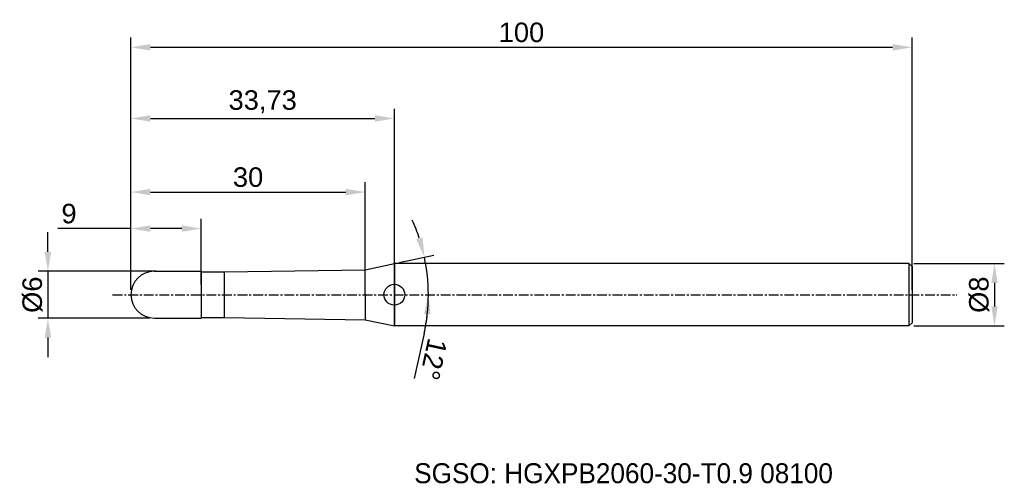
# Model space of a CAD drawing. Header units: millimetres. Extents: x 7880 to 8006, y 6079 to 6139.
import ezdxf
from ezdxf.enums import TextEntityAlignment as Align

# ---------------------------------------------------------------- set-up
doc = ezdxf.new("R2010")
doc.units = ezdxf.units.MM
doc.linetypes.add('CENTER', pattern=[2, 1.25, -0.25, 0.25, -0.25])
for name, color, linetype, lineweight in [('1', 4, 'Continuous', 25), ('SK1', 4, 'Continuous', 25), ('SK4', 2, 'Continuous', 25), ('SK6', 5, 'Continuous', 25)]:
    doc.layers.add(name, color=color, linetype=linetype, lineweight=lineweight)
doc.styles.add('MS PGothic', font='txt')
doc.styles.get("Standard").update_dxf_attribs({"font": 'arial.ttf'})
doc.dimstyles.new('ISO-25', dxfattribs={"dimtxt": 2.5, "dimasz": 2.5, "dimexe": 1.25, "dimexo": 0.625, "dimtad": 1, "dimtxsty": 'Standard', "dimcen": 2.5, "dimadec": 0, "dimazin": 0, "dimtfac": 1, "dimtmove": 0, "dimatfit": 3, "dimfxl": 1, "dimarcsym": 0})

# ---------------------------------------------------------------- blocks, each defined once
blk = doc.blocks.new('*D27')
at = {"color": 0, "linetype": 'ByBlock', "lineweight": -2, "transparency": 16777216}
for p, q in [((7994.14, 6107.29), (8005.72, 6107.29)), ((8004.47, 6104.79), (8004.47, 6101.79)), ((7994.14, 6099.29), (8005.72, 6099.29))]:
    blk.add_line(p, q, dxfattribs=at)
at = {"color": 0, "linetype": 'ByBlock', "transparency": 16777216}
for points in [[(8004.05, 6104.79), (8004.88, 6104.79), (8004.47, 6107.29)], [(8004.05, 6101.79), (8004.88, 6101.79), (8004.47, 6099.29)]]:
    blk.add_solid(points, dxfattribs=at)
at = {"layer": 'Defpoints', "color": 0, "linetype": 'ByBlock', "transparency": 16777216}
for p in [(7993.51, 6107.29), (7993.51, 6099.29), (8004.47, 6099.29)]:
    blk.add_point(p, dxfattribs=at)
at = {"color": 0, "linetype": 'ByBlock', "transparency": 16777216, "insert": (8002.5, 6103.29), "char_height": 2.5, "attachment_point": 5, "rotation": 90}
blk.add_mtext('{\\fArial|b0|i0|c134|p34;%%C}8', dxfattribs=at)
blk = doc.blocks.new('*D28')
at = {"color": 0, "linetype": 'ByBlock', "lineweight": -2, "transparency": 16777216}
for p, q in [((7883.29, 6108.79), (7883.29, 6111.29)), ((7897.09, 6106.29), (7882.04, 6106.29)), ((7883.29, 6106.29), (7883.29, 6100.29)), ((7896.29, 6100.29), (7882.04, 6100.29)), ((7883.29, 6097.79), (7883.29, 6095.29))]:
    blk.add_line(p, q, dxfattribs=at)
at = {"color": 0, "linetype": 'ByBlock', "transparency": 16777216}
for points in [[(7882.87, 6108.79), (7883.7, 6108.79), (7883.29, 6106.29)], [(7882.87, 6097.79), (7883.7, 6097.79), (7883.29, 6100.29)]]:
    blk.add_solid(points, dxfattribs=at)
at = {"layer": 'Defpoints', "color": 0, "linetype": 'ByBlock', "transparency": 16777216}
for p in [(7897.71, 6106.29), (7883.29, 6100.29), (7896.91, 6100.29)]:
    blk.add_point(p, dxfattribs=at)
at = {"color": 0, "linetype": 'ByBlock', "transparency": 16777216, "insert": (7881.32, 6103.29), "char_height": 2.5, "attachment_point": 5, "rotation": 90}
blk.add_mtext('{\\fArial|b0|i0|c134|p34;%%C}6', dxfattribs=at)
blk = doc.blocks.new('*D29')
at = {"color": 0, "linetype": 'ByBlock', "lineweight": -2, "transparency": 16777216}
for p, q in [((7893.91, 6103.91), (7893.91, 6113.01)), ((7902.91, 6104.61), (7902.91, 6113.01)), ((7893.91, 6111.76), (7884.55, 6111.76)), ((7900.41, 6111.76), (7896.41, 6111.76))]:
    blk.add_line(p, q, dxfattribs=at)
at = {"color": 0, "linetype": 'ByBlock', "transparency": 16777216}
for points in [[(7896.41, 6112.18), (7896.41, 6111.35), (7893.91, 6111.76)], [(7900.41, 6112.18), (7900.41, 6111.35), (7902.91, 6111.76)]]:
    blk.add_solid(points, dxfattribs=at)
at = {"layer": 'Defpoints', "color": 0, "linetype": 'ByBlock', "transparency": 16777216}
for p in [(7902.91, 6111.76), (7893.91, 6103.29), (7902.91, 6103.99)]:
    blk.add_point(p, dxfattribs=at)
at = {"color": 0, "linetype": 'ByBlock', "transparency": 16777216, "insert": (7885.99, 6113.67), "char_height": 2.5, "attachment_point": 5}
blk.add_mtext('9', dxfattribs=at)
blk = doc.blocks.new('*D31')
at = {"color": 0, "linetype": 'ByBlock', "lineweight": -2, "transparency": 16777216}
for p, q in [((7893.91, 6103.91), (7893.91, 6127.12)), ((7927.64, 6106.99), (7927.64, 6127.12)), ((7896.41, 6125.87), (7925.14, 6125.87))]:
    blk.add_line(p, q, dxfattribs=at)
at = {"color": 0, "linetype": 'ByBlock', "transparency": 16777216}
for points in [[(7896.41, 6126.29), (7896.41, 6125.46), (7893.91, 6125.87)], [(7925.14, 6126.29), (7925.14, 6125.46), (7927.64, 6125.87)]]:
    blk.add_solid(points, dxfattribs=at)
at = {"layer": 'Defpoints', "color": 0, "linetype": 'ByBlock', "transparency": 16777216}
for p in [(7927.64, 6125.87), (7927.64, 6106.36), (7893.91, 6103.29)]:
    blk.add_point(p, dxfattribs=at)
at = {"color": 0, "linetype": 'ByBlock', "transparency": 16777216, "insert": (7910.78, 6128), "char_height": 2.5, "attachment_point": 5}
blk.add_mtext('33,73', dxfattribs=at)
blk = doc.blocks.new('*D32')
at = {"color": 0, "linetype": 'ByBlock', "lineweight": -2, "transparency": 16777216}
for p, q in [((7893.91, 6103.91), (7893.91, 6136.24)), ((7993.91, 6103.91), (7993.91, 6136.24)), ((7896.41, 6134.99), (7991.41, 6134.99))]:
    blk.add_line(p, q, dxfattribs=at)
at = {"color": 0, "linetype": 'ByBlock', "transparency": 16777216}
for points in [[(7896.41, 6135.4), (7896.41, 6134.57), (7893.91, 6134.99)], [(7991.41, 6135.4), (7991.41, 6134.57), (7993.91, 6134.99)]]:
    blk.add_solid(points, dxfattribs=at)
at = {"layer": 'Defpoints', "color": 0, "linetype": 'ByBlock', "transparency": 16777216}
for p in [(7993.91, 6134.99), (7893.91, 6103.29), (7993.91, 6103.29)]:
    blk.add_point(p, dxfattribs=at)
at = {"color": 0, "linetype": 'ByBlock', "transparency": 16777216, "insert": (7943.91, 6136.89), "char_height": 2.5, "attachment_point": 5}
blk.add_mtext('100', dxfattribs=at)
blk = doc.blocks.new('*D37')
at = {"color": 0, "linetype": 'ByBlock', "lineweight": -2, "transparency": 16777216}
for p, q in [((7893.91, 6103.91), (7893.91, 6117.69)), ((7923.91, 6105.52), (7923.91, 6117.69)), ((7896.41, 6116.44), (7921.41, 6116.44))]:
    blk.add_line(p, q, dxfattribs=at)
at = {"color": 0, "linetype": 'ByBlock', "transparency": 16777216}
for points in [[(7896.41, 6116.86), (7896.41, 6116.03), (7893.91, 6116.44)], [(7921.41, 6116.86), (7921.41, 6116.03), (7923.91, 6116.44)]]:
    blk.add_solid(points, dxfattribs=at)
at = {"layer": 'Defpoints', "color": 0, "linetype": 'ByBlock', "transparency": 16777216}
for p in [(7923.91, 6116.44), (7923.91, 6104.89), (7893.91, 6103.29)]:
    blk.add_point(p, dxfattribs=at)
at = {"color": 0, "linetype": 'ByBlock', "transparency": 16777216, "insert": (7908.91, 6118.34), "char_height": 2.5, "attachment_point": 5}
blk.add_mtext('30', dxfattribs=at)
blk = doc.blocks.new('*D83')
at = {"color": 0, "linetype": 'ByBlock', "lineweight": -2, "transparency": 16777216}
for p, q in [((7928.25, 6107.42), (7932.71, 6108.37)), ((7931.45, 6098.32), (7930.18, 6092.54))]:
    blk.add_line(p, q, dxfattribs=at)
for start, end in [(18.1845, 24.369), (0, 12), (347.6129, 0), (347.631, 353.8155)]:
    blk.add_arc((7908.82, 6103.29), 23.17, start, end, dxfattribs=at)
at = {"color": 0, "linetype": 'ByBlock', "transparency": 16777216}
for points in [[(7931.24, 6110.63), (7930.43, 6110.41), (7931.49, 6108.11)], [(7931.44, 6100.81), (7932.27, 6100.77), (7931.99, 6103.29)]]:
    blk.add_solid(points, dxfattribs=at)
at = {"layer": 'Defpoints', "color": 0, "linetype": 'ByBlock', "transparency": 16777216}
for p in [(7927.64, 6107.29), (7923.91, 6106.5), (7931.77, 6106.51), (7891.57, 6103.29), (7999.62, 6103.29)]:
    blk.add_point(p, dxfattribs=at)
at = {"color": 0, "linetype": 'ByBlock', "transparency": 16777216, "insert": (7932.65, 6095.02), "char_height": 2.5, "attachment_point": 5, "rotation": 257.6129}
blk.add_mtext('12°', dxfattribs=at)

msp = doc.modelspace()

# ---------------------------------------------------------------- linework, layer by layer
at = {"color": 4, "linetype": 'ByBlock'}
for p, q in [((7902.912, 6106.288), (7902.912, 6100.288)), ((7905.912, 6106.213), (7923.912, 6106.496)), ((7905.912, 6100.363), (7905.912, 6106.213)), ((7923.912, 6103.288), (7923.912, 6106.496)), ((7923.912, 6103.288), (7923.912, 6100.08)), ((7905.912, 6100.363), (7923.912, 6100.08))]:
    msp.add_line(p, q, dxfattribs=at)
at = {"layer": '1', "linetype": 'Continuous'}
msp.add_circle((7927.639, 6103.288), 1.333, dxfattribs=at)
msp.add_circle((7927.639, 6103.288), 1.333, dxfattribs=at)
at = {"layer": 'SK1', "linetype": 'Continuous'}
for p, q in [((7923.912, 6106.496), (7927.639, 6107.288)), ((7993.512, 6107.288), (7927.639, 6107.288)), ((7927.639, 6107.288), (7927.639, 6099.288)), ((7927.639, 6099.288), (7927.639, 6107.288)), ((7993.512, 6107.288), (7993.912, 6106.888)), ((7993.512, 6107.288), (7993.512, 6099.288)), ((7993.912, 6106.888), (7993.912, 6099.688)), ((7896.912, 6106.288), (7902.912, 6106.288)), ((7902.912, 6106.213), (7905.912, 6106.213)), ((7896.912, 6100.288), (7902.912, 6100.288)), ((7902.912, 6100.363), (7905.912, 6100.363)), ((7923.912, 6100.08), (7927.639, 6099.288)), ((7993.512, 6099.288), (7927.639, 6099.288)), ((7993.912, 6099.688), (7993.512, 6099.288))]:
    msp.add_line(p, q, dxfattribs=at)
for start, end in [(90, 180), (180, 270)]:
    msp.add_arc((7896.912, 6103.288), 3, start, end, dxfattribs=at)
at = {"layer": 'SK4', "linetype": 'CENTER'}
msp.add_line((7891.572, 6103.288), (7999.623, 6103.288), dxfattribs=at)

# ---------------------------------------------------------------- texts
at = {"layer": 'SK6', "color": 5, "linetype": 'Continuous', "style": 'MS PGothic'}
msp.add_text('SGSO: HGXPB2060-30-T0.9 08100', height=2.55961, dxfattribs=at).set_placement((7930.175, 6078.369), align=Align.BOTTOM_LEFT)

# ---------------------------------------------------------------- dimensions: what is measured, and where the dimension line sits
at = {"linetype": 'ByBlock'}
for base, p2, picture, middle in [((7993.912, 6134.986), (7993.912, 6103.288), '*D32', (7943.912, 6136.887)), ((7927.639, 6125.875), (7927.639, 6106.364), '*D31', (7910.775, 6128.002)), ((7923.912, 6116.442), (7923.912, 6104.892), '*D37', (7908.912, 6118.345))]:
    dim = msp.add_linear_dim(base=base, p1=(7893.912, 6103.288), p2=p2, dimstyle='ISO-25', dxfattribs=at)
    dim.commit()
    dim.dimension.update_dxf_attribs({"geometry": picture, "text_midpoint": middle})
dim = msp.add_linear_dim(base=(7902.912, 6111.764), p1=(7893.912, 6103.288), p2=(7902.912, 6103.987), dimstyle='ISO-25', dxfattribs=at)
dim.commit()
dim.dimension.update_dxf_attribs({"geometry": '*D29', "text_midpoint": (7885.995, 6111.764), "dimtype": 160})
dim = msp.add_angular_dim_2l(base=(7931.767, 6106.513), line1=((7923.912, 6106.496), (7927.639, 6107.288)), line2=((7891.572, 6103.288), (7999.623, 6103.288)), dimstyle='ISO-25', dxfattribs=at)
dim.commit()
dim.dimension.update_dxf_attribs({"geometry": '*D83', "text_midpoint": (7932.655, 6095.023)})
for base, p1, p2, picture, middle in [((7883.287, 6100.288), (7897.712, 6106.288), (7896.912, 6100.288), '*D28', (7881.316, 6103.288)), ((8004.468, 6099.288), (7993.512, 6107.288), (7993.512, 6099.288), '*D27', (8002.497, 6103.288))]:
    dim = msp.add_linear_dim(base=base, p1=p1, p2=p2, angle=90, text='{\\fArial|b0|i0|c134|p34;%%C}<>', dimstyle='ISO-25', dxfattribs=at)
    dim.commit()
    dim.dimension.update_dxf_attribs({"geometry": picture, "text_midpoint": middle})

doc.saveas('drawing.dxf')
